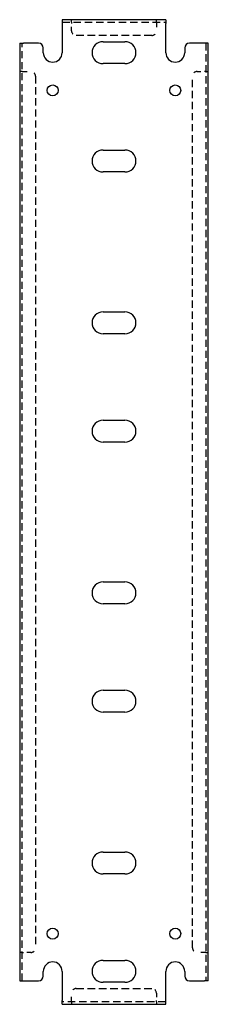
# Model space of a CAD drawing. Header units: inches. Extents: x 34.7 to 39.7, y 6.9 to 33.
import ezdxf

# ---------------------------------------------------------------- set-up
doc = ezdxf.new("R2010")
doc.units = ezdxf.units.IN
doc.header["$MEASUREMENT"] = 0
doc.linetypes.add('DASHED_SPACE', pattern=[0.2067, 0.1654, -0.0413])
doc.layers.add('Hidden Edges(ANSI)', color=7, linetype='DASHED_SPACE', lineweight=25)
doc.layers.add('Visible Edges(ANSI)', color=7, linetype='Continuous', lineweight=25)

msp = doc.modelspace()

# ---------------------------------------------------------------- linework, layer by layer
at = {"layer": 'Hidden Edges(ANSI)', "ltscale": 1.209482}
for p, q in [((35.868, 32.946), (38.618, 32.946)), ((38.243, 32.596), (36.243, 32.596)), ((36.243, 7.306), (38.243, 7.306)), ((38.618, 6.956), (35.868, 6.956))]:
    msp.add_line(p, q, dxfattribs=at)
at = {"layer": 'Hidden Edges(ANSI)', "ltscale": 0.129419}
for p, q in [((36.118, 32.946), (36.118, 33.014)), ((36.118, 32.946), (36.118, 33.014)), ((38.368, 32.946), (38.368, 33.014)), ((38.369, 32.946), (38.369, 33.014)), ((34.811, 31.64), (34.743, 31.64)), ((34.811, 31.639), (34.743, 31.639)), ((39.675, 31.64), (39.743, 31.64)), ((39.675, 31.639), (39.743, 31.639)), ((34.811, 8.263), (34.743, 8.263)), ((34.811, 8.263), (34.743, 8.263)), ((39.675, 8.263), (39.743, 8.263)), ((39.675, 8.263), (39.743, 8.263)), ((36.118, 6.956), (36.118, 6.888)), ((36.118, 6.956), (36.118, 6.888)), ((38.368, 6.956), (38.368, 6.888)), ((38.369, 6.956), (38.369, 6.888))]:
    msp.add_line(p, q, dxfattribs=at)
at = {"layer": 'Hidden Edges(ANSI)', "ltscale": 0.092649}
for p, q in [((36.118, 32.946), (36.118, 32.915)), ((38.368, 32.946), (38.368, 32.915)), ((34.811, 31.639), (34.842, 31.639)), ((39.675, 31.639), (39.644, 31.639)), ((34.811, 8.263), (34.842, 8.263)), ((39.675, 8.263), (39.644, 8.263)), ((36.118, 6.956), (36.118, 6.987)), ((38.368, 6.956), (38.368, 6.987))]:
    msp.add_line(p, q, dxfattribs=at)
at = {"layer": 'Hidden Edges(ANSI)', "ltscale": 0.369411}
for p, q in [((36.118, 32.721), (36.118, 32.915)), ((38.368, 32.915), (38.368, 32.721)), ((34.842, 31.639), (35.036, 31.639)), ((39.45, 31.639), (39.644, 31.639)), ((35.036, 8.263), (34.842, 8.263)), ((39.644, 8.263), (39.45, 8.263)), ((36.118, 6.987), (36.118, 7.181)), ((38.368, 7.181), (38.368, 6.987))]:
    msp.add_line(p, q, dxfattribs=at)
at = {"layer": 'Hidden Edges(ANSI)', "ltscale": 1.157195}
for p, q in [((34.811, 7.513), (34.811, 32.389)), ((39.675, 32.389), (39.675, 7.513))]:
    msp.add_line(p, q, dxfattribs=at)
at = {"layer": 'Hidden Edges(ANSI)', "ltscale": 1.165437}
for p, q in [((35.161, 31.514), (35.161, 8.388)), ((39.325, 8.388), (39.325, 31.514))]:
    msp.add_line(p, q, dxfattribs=at)
at = {"layer": 'Hidden Edges(ANSI)', "ltscale": 0.373886}
for centre, start, end in [((36.243, 32.721), 180, 270), ((38.243, 32.721), 270, 0), ((35.036, 31.514), 0, 90), ((39.45, 31.514), 90, 180), ((35.036, 8.388), 270, 0), ((39.45, 8.388), 180, 270), ((36.243, 7.181), 90, 180), ((38.243, 7.181), 0, 90)]:
    msp.add_arc(centre, 0.125, start, end, dxfattribs=at)
at = {"layer": 'Visible Edges(ANSI)'}
for p, q in [((38.618, 33.014), (35.868, 33.014)), ((35.868, 33.014), (35.868, 32.915)), ((38.618, 33.014), (38.618, 32.915)), ((35.868, 32.915), (35.868, 32.139)), ((38.618, 32.139), (38.618, 32.915)), ((36.952, 32.429), (37.534, 32.429)), ((34.743, 32.389), (34.842, 32.389)), ((34.743, 32.389), (34.743, 7.513)), ((35.243, 32.389), (34.842, 32.389)), ((35.368, 32.139), (35.368, 32.264)), ((39.118, 32.264), (39.118, 32.139)), ((39.644, 32.389), (39.243, 32.389)), ((39.743, 32.389), (39.644, 32.389)), ((39.743, 7.513), (39.743, 32.389)), ((37.534, 31.849), (36.952, 31.849)), ((36.952, 29.554), (37.534, 29.554)), ((37.534, 28.974), (36.952, 28.974)), ((36.952, 25.262), (37.534, 25.262)), ((37.534, 24.682), (36.952, 24.682)), ((36.952, 22.387), (37.534, 22.387)), ((37.534, 21.807), (36.952, 21.807)), ((36.952, 18.095), (37.534, 18.095)), ((37.534, 17.515), (36.952, 17.515)), ((36.952, 15.22), (37.534, 15.22)), ((37.534, 14.64), (36.952, 14.64)), ((36.952, 10.928), (37.534, 10.928)), ((37.534, 10.348), (36.952, 10.348)), ((36.952, 8.053), (37.534, 8.053)), ((35.368, 7.638), (35.368, 7.763)), ((35.868, 7.763), (35.868, 6.987)), ((38.618, 6.987), (38.618, 7.763)), ((39.118, 7.763), (39.118, 7.638)), ((34.743, 7.513), (34.842, 7.513)), ((34.842, 7.513), (35.243, 7.513)), ((37.534, 7.473), (36.952, 7.473)), ((39.243, 7.513), (39.644, 7.513)), ((39.743, 7.513), (39.644, 7.513)), ((35.868, 6.888), (35.868, 6.987)), ((35.868, 6.888), (38.618, 6.888)), ((38.618, 6.888), (38.618, 6.987))]:
    msp.add_line(p, q, dxfattribs=at)
for centre in [(35.618, 31.139), (38.868, 31.139), (35.618, 8.763), (38.868, 8.763)]:
    msp.add_circle(centre, 0.145, dxfattribs=at)
for centre, radius, start, end in [((36.952, 32.139), 0.29, 90, 270), ((37.534, 32.139), 0.29, 270, 90), ((35.243, 32.264), 0.125, 0, 90), ((35.618, 32.139), 0.25, 180, 0), ((38.868, 32.139), 0.25, 180, 0), ((39.243, 32.264), 0.125, 90, 180), ((36.952, 29.264), 0.29, 90, 270), ((37.534, 29.264), 0.29, 270, 90), ((36.952, 24.972), 0.29, 90, 270), ((37.534, 24.972), 0.29, 270, 90), ((36.952, 22.097), 0.29, 90, 270), ((37.534, 22.097), 0.29, 270, 90), ((36.952, 17.805), 0.29, 90, 270), ((37.534, 17.805), 0.29, 270, 90), ((36.952, 14.93), 0.29, 90, 270), ((37.534, 14.93), 0.29, 270, 90), ((36.952, 10.638), 0.29, 90, 270), ((37.534, 10.638), 0.29, 270, 90), ((35.618, 7.763), 0.25, 0, 180), ((36.952, 7.763), 0.29, 90, 270), ((37.534, 7.763), 0.29, 270, 90), ((38.868, 7.763), 0.25, 0, 180), ((35.243, 7.638), 0.125, 270, 0), ((39.243, 7.638), 0.125, 180, 270)]:
    msp.add_arc(centre, radius, start, end, dxfattribs=at)

doc.saveas('drawing.dxf')
